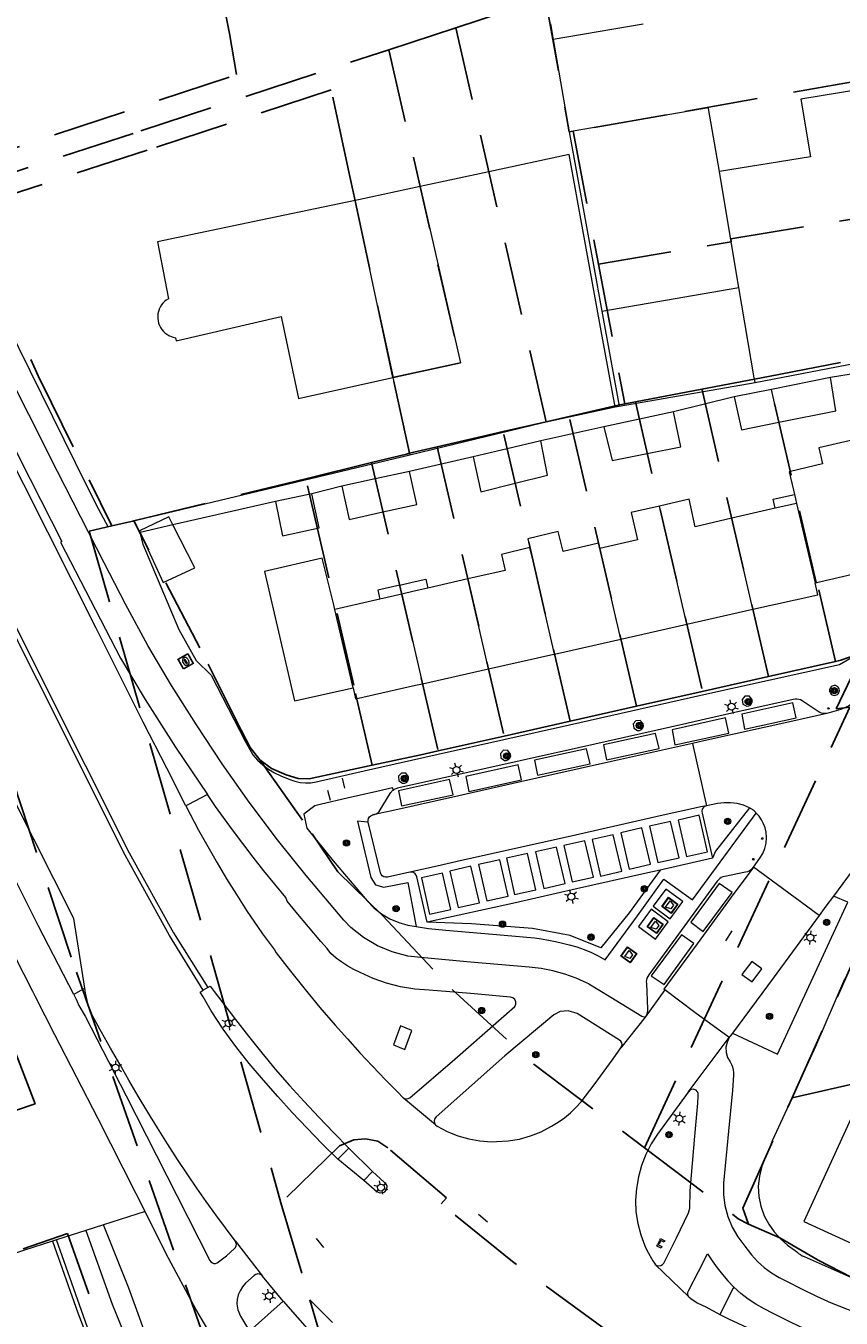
# Model space of a CAD drawing. Header units: metres. Extents: x 89872 to 94585, y 463299 to 469000.
# Tile 189 of 230: x 90991 to 91061, y 466049 to 466161. Entities that reach past the tile are written whole.
import ezdxf
from ezdxf.enums import TextEntityAlignment as Align

# ---------------------------------------------------------------- set-up
doc = ezdxf.new("R2010")
doc.units = ezdxf.units.M
doc.linetypes.add('HIDDEN', pattern=[9.525, 6.35, -3.175])
doc.layers.get('0').update_dxf_attribs({"linetype": 'CONTINUOUS'})
for name, color, linetype, lineweight in [('B-WE-GR-BEPLANTING_CULTUUR-G', 251, 'CONTINUOUS', 13), ('B-WE-GR-BOOM-S', 251, 'CONTINUOUS', 13), ('B-WE-IE-MEUBILAIR_WEGMEUBILAIR_ONDERGRONDSE_CONTAINER-S', 251, 'CONTINUOUS', 13), ('B-WE-IE-MEUBILAIR_WEGMEUBILAIR_PAAL-G', 251, 'CONTINUOUS', 13), ('B-WE-IE-TERREINAFSCHEIDING-G', 251, 'CONTINUOUS', 13), ('B-WE-IE-TERREINAFSCHEIDING_KUNSTMATIG_HEKWERK-G', 251, 'CONTINUOUS', 13), ('B-WE-KL-ET_LS_OV_LICHTMAST-S', 251, 'CONTINUOUS', 13), ('B-WE-KL-GAS_PUT-S', 251, 'CONTINUOUS', 13), ('B-WE-OG-TOPOGRAFIE_BEBOUWING-GV', 251, 'CONTINUOUS', 13), ('B-WE-OG-TOPOGRAFIE_BEBOUWING_LUIFEL-GV', 251, 'CONTINUOUS', 13), ('B-WE-OG-TOPOGRAFIE_HUISNUMMER-T25', 251, 'CONTINUOUS', 13), ('B-WE-OG-TOPOGRAFIE_STRAATNAAM-T18', 251, 'CONTINUOUS', 13), ('B-WE-OG-TOPOGRAFIE_WATER-GV', 251, 'CONTINUOUS', 13), ('B-WE-VH-KANTOPSLUITING_AFVALPLAATS-G', 251, 'CONTINUOUS', 13), ('B-WE-VH-VERHARDING-GV', 251, 'CONTINUOUS', 13), ('B-WE-VW-VRI_DRAAGCONSTRUCTIE_PORTAAL-G', 251, 'CONTINUOUS', 13), ('B_OVERBOUWLIJN_LIJN_1', 251, 'CONTINUOUS', 13), ('Percelen', 10, 'HIDDEN', 25)]:
    doc.layers.add(name, color=color, linetype=linetype, lineweight=lineweight)
doc.styles.get("Standard").update_dxf_attribs({"font": 'isocp.shx'})

# ---------------------------------------------------------------- blocks, each defined once
blk = doc.blocks.new('Q_BOOM')
for radius in [0.27, 0.18, 0.09]:
    blk.add_circle((0, 0), radius)
blk = doc.blocks.new('Q_GASPUT')
blk.add_lwpolyline([(-0.5, 0.5), (0.5, 0.5), (0.5, -0.5), (-0.5, -0.5)], close=True)
for points in [[(-0.44, 0.46), (0.44, 0.46, -0.414214), (0.46, 0.44), (0.46, -0.44, -0.414214), (0.44, -0.46), (-0.44, -0.46, -0.414214), (-0.46, -0.44), (-0.46, 0.44), (-0.46, 0.44), (-0.46, 0.45), (-0.46, 0.45), (-0.46, 0.45), (-0.46, 0.45), (-0.46, 0.45), (-0.46, 0.45), (-0.46, 0.46), (-0.46, 0.46), (-0.46, 0.46), (-0.45, 0.46), (-0.45, 0.46), (-0.45, 0.46), (-0.45, 0.46), (-0.45, 0.46), (-0.45, 0.46), (-0.44, 0.46), (-0.44, 0.46)], [(-0.34, 0.1, 0.380426), (-0.28, -0.18)], [(-0.01, 0.27, 0.240218), (-0.34, 0.1)], [(-0.19, 0.04, 0.853344), (-0.19, -0.03)], [(0.33, 0.11, 0.240191), (-0.01, 0.27)], [(0.18, -0.03, 0.849746), (0.18, 0.04)], [(0.27, -0.18, 0.380426), (0.33, 0.11)], [(-0.28, -0.18, 0.148452), (0.01, -0.26)], [(0.01, -0.26, 0.131742), (0.27, -0.18)]]:
    blk.add_lwpolyline(points, format="xyb")
for points in [[(-0.19, 0.04), (0.18, 0.04)], [(0.18, -0.03), (-0.19, -0.03)]]:
    blk.add_lwpolyline(points)
blk = doc.blocks.new('Q_LICHTMAST')
for points in [[(-0.26, 0.15), (-0.52, 0.3)], [(0, 0.3), (0, 0.6)], [(0.26, 0.15), (0.52, 0.3)], [(-0.26, -0.15), (-0.52, -0.3)], [(0, -0.3), (0, -0.6)], [(0.26, -0.15), (0.52, -0.3)]]:
    blk.add_lwpolyline(points)
blk.add_circle((0, 0), 0.3)
blk = doc.blocks.new('Q_CONTAINER')
for points in [[(-0.5, 0.5), (0.5, 0.5), (0.5, -0.5), (-0.5, -0.5)], [(-0.34, 0.2), (0.33, 0.2), (0.19, -0.25), (-0.2, -0.25)]]:
    blk.add_lwpolyline(points, close=True)
blk.add_lwpolyline([(-0.44, 0.46), (0.44, 0.46, -0.414214), (0.46, 0.44), (0.46, -0.44, -0.414214), (0.44, -0.46), (-0.44, -0.46, -0.414214), (-0.46, -0.44), (-0.46, 0.44), (-0.46, 0.44), (-0.46, 0.45), (-0.46, 0.45), (-0.46, 0.45), (-0.46, 0.45), (-0.46, 0.45), (-0.46, 0.45), (-0.46, 0.46), (-0.46, 0.46), (-0.46, 0.46), (-0.45, 0.46), (-0.45, 0.46), (-0.45, 0.46), (-0.45, 0.46), (-0.45, 0.46), (-0.45, 0.46), (-0.44, 0.46), (-0.44, 0.46)], format="xyb")
blk = doc.blocks.new('Q_AFVAL_APART_PLAATS')
for points in [[(-0.5, 0.5), (0.5, 0.5), (0.5, -0.5), (-0.5, -0.5)], [(-0.34, 0.2), (0.33, 0.2), (0.19, -0.25), (-0.2, -0.25)]]:
    blk.add_lwpolyline(points, close=True)
blk.add_lwpolyline([(-0.44, 0.46), (0.44, 0.46, -0.414214), (0.46, 0.44), (0.46, -0.44, -0.414214), (0.44, -0.46), (-0.44, -0.46, -0.414214), (-0.46, -0.44), (-0.46, 0.44, -0.414214), (-0.44, 0.46)], format="xyb")
blk = doc.blocks.new('Q_PORTAAL')
for points in [[(-0.36, 0.2), (-0.21, 0.2), (-0.21, -0.2), (-0.36, -0.2), (-0.36, 0.2)], [(-0.14, 0.19), (0.14, 0.19), (0.14, 0.1), (-0.14, 0.1), (-0.14, 0.19)], [(0.21, 0.2), (0.36, 0.2), (0.36, -0.2), (0.21, -0.2), (0.21, 0.2)]]:
    blk.add_lwpolyline(points)
blk = doc.blocks.new('Q_PAAL_STEEN')
for points in [[(-0.5, 0.5), (0.5, 0.5), (0.5, -0.5), (-0.5, -0.5)], [(-0.1, 0.3), (0.1, 0.3), (0.1, -0.3), (-0.1, -0.3)]]:
    blk.add_lwpolyline(points, close=True)
blk.add_lwpolyline([(-0.4, 0.5), (0.4, 0.5, -0.414214), (0.5, 0.4), (0.5, -0.4, -0.414214), (0.4, -0.5), (-0.4, -0.5, -0.414214), (-0.5, -0.4), (-0.5, 0.4), (-0.5, 0.4), (-0.5, 0.4), (-0.5, 0.4), (-0.5, 0.4), (-0.5, 0.5), (-0.5, 0.5), (-0.5, 0.5), (-0.5, 0.5), (-0.5, 0.5), (-0.5, 0.5), (-0.5, 0.5), (-0.5, 0.5), (-0.5, 0.5), (-0.4, 0.5), (-0.4, 0.5), (-0.4, 0.5), (-0.4, 0.5), (-0.4, 0.5)], format="xyb")
blk = doc.blocks.new('Q_PAALTJE')
at = {"xscale": 0.1, "yscale": 0.1, "zscale": 0.01}
blk.add_blockref('Q_PAAL_STEEN', (0, 0), dxfattribs=at)

msp = doc.modelspace()

# ---------------------------------------------------------------- linework, layer by layer
at = {"layer": 'B-WE-GR-BEPLANTING_CULTUUR-G'}
msp.add_line((91050.38, 466088.78), (91045.85, 466087.76), dxfattribs=at)
for points in [[(91041.1, 466080.02), (91043.89, 466083.82), (91046.18, 466086.98), (91048.63, 466085.19), (91051.02, 466088.43), (91054.15, 466092.68)], [(91053.55, 466093.12), (91050.62, 466089.4), (91050.38, 466088.78)], [(91054.15, 466092.68), (91054.09, 466092.74), (91054.02, 466092.8), (91053.96, 466092.86), (91053.89, 466092.92), (91053.82, 466092.97), (91053.77, 466093), (91053.71, 466093.03), (91053.66, 466093.06), (91053.61, 466093.1), (91053.55, 466093.12)], [(91020.65, 466091.9), (91019.73, 466091.97), (91020.87, 466087.11), (91021.28, 466086.49), (91022, 466086.29), (91024.07, 466086.68), (91024.78, 466082.88)], [(91024.25, 466087.57), (91022.31, 466087.13), (91022.15, 466087.13), (91022, 466087.17), (91021.86, 466087.26), (91021.76, 466087.38), (91021.7, 466087.53), (91020.65, 466091.9)], [(91025.74, 466083.25), (91024.84, 466087.16), (91024.79, 466087.32), (91024.7, 466087.44), (91024.57, 466087.54), (91024.41, 466087.58), (91024.25, 466087.57)], [(91045.85, 466087.76), (91043.18, 466084.07), (91040.73, 466081.06), (91038.07, 466082.11), (91034.83, 466082.71), (91029.57, 466083.13), (91025.74, 466083.25)], [(91024.78, 466082.88), (91025.86, 466082.71), (91027.34, 466082.56), (91032.39, 466082.15), (91035.01, 466081.9), (91035.61, 466081.82), (91036.22, 466081.72), (91036.82, 466081.6), (91037.41, 466081.46), (91038.01, 466081.31), (91038.65, 466081.13), (91039.29, 466080.91), (91039.91, 466080.65), (91040.51, 466080.36), (91041.1, 466080.02)]]:
    msp.add_lwpolyline(points, dxfattribs=at)
at = {"layer": 'B-WE-IE-TERREINAFSCHEIDING-G'}
for p, q in [((91044.37, 466160.76), (91036.62, 466159.42)), ((91001.39, 466058.28), (90997.81, 466057.14))]:
    msp.add_line(p, q, dxfattribs=at)
for points in [[(91079.72, 466157.86), (91058, 466154.29), (91058.84, 466149.3), (91050.96, 466148.03)], [(90993.4, 466055.74), (90990.91, 466054.93), (90958.72, 466044.44)]]:
    msp.add_lwpolyline(points, dxfattribs=at)
at = {"layer": 'B-WE-IE-TERREINAFSCHEIDING_KUNSTMATIG_HEKWERK-G'}
for p, q in [((91036.38, 466160.77), (91036.62, 466159.42)), ((91036.62, 466159.42), (91038.01, 466151.45)), ((91018.39, 466095.68), (91018.61, 466094.82)), ((91017.14, 466094.64), (91017.36, 466093.78))]:
    msp.add_line(p, q, dxfattribs=at)
at = {"layer": 'B-WE-OG-TOPOGRAFIE_BEBOUWING-GV'}
for p, q in [((91022.78, 466130.26), (91019.52, 466145.53)), ((91040.81, 466136), (91052.65, 466138.04)), ((91040.81, 466136), (91042.3, 466127.8)), ((91022.78, 466130.26), (91024.24, 466123.59)), ((91060.55, 466130.25), (91055.45, 466129.24)), ((91042.3, 466127.8), (91054.04, 466129.82)), ((91055.45, 466129.24), (91052.24, 466128.6)), ((91056.1, 466126.4), (91055.45, 466129.24)), ((91047, 466127.29), (91044.06, 466126.66)), ((91044.06, 466126.66), (91041, 466126)), ((91044.06, 466126.66), (91044.74, 466123.71)), ((91035.55, 466124.79), (91032.64, 466124.11)), ((91032.64, 466124.11), (91029.72, 466123.43)), ((91033.33, 466121.14), (91032.64, 466124.11)), ((91021.25, 466121.51), (91018.37, 466120.88)), ((91024.21, 466122.16), (91021.25, 466121.51)), ((91021.25, 466121.51), (91021.91, 466118.66)), ((91015.79, 466120.22), (91012.65, 466119.57)), ((91057.62, 466119.4), (91059.23, 466112.54)), ((91053.85, 466110.26), (91052.03, 466118.12)), ((91042.45, 466107.69), (91040.64, 466115.5)), ((91031.04, 466105.12), (91029.25, 466112.88)), ((91023.55, 466111.57), (91025.35, 466103.83)), ((91019.35, 466103.47), (91017.77, 466110.24)), ((91048.15, 466108.97), (91053.85, 466110.26)), ((91042.45, 466107.69), (91048.15, 466108.97)), ((91036.74, 466106.4), (91042.45, 466107.69)), ((91025.35, 466103.83), (91031.04, 466105.12))]:
    msp.add_line(p, q, dxfattribs=at)
for points in [[(91050.96, 466148.03), (91050.03, 466153.49), (91050.02, 466153.54), (91038.35, 466151.51), (91038.01, 466151.45)], [(91038.01, 466151.45), (91040.09, 466139.96), (91040.81, 466136)], [(91041.97, 466127.74), (91040.71, 466134.6), (91038, 466149.51), (91031.06, 466148.02), (91025.13, 466146.74)], [(91052.65, 466138.04), (91051.98, 466141.98), (91050.96, 466148.03)], [(91025.13, 466146.74), (91019.81, 466145.59), (91019.52, 466145.53)], [(91025.13, 466146.74), (91028.61, 466131.53), (91022.78, 466130.26)], [(91019.52, 466145.53), (91011.38, 466143.83), (91002.47, 466141.98), (91003.4, 466137.06), (91003.22, 466136.95), (91003.07, 466136.82), (91002.92, 466136.68), (91002.8, 466136.52), (91002.69, 466136.34), (91002.6, 466136.16), (91002.54, 466135.96), (91002.5, 466135.76), (91002.48, 466135.56), (91002.48, 466135.35), (91002.51, 466135.15), (91002.56, 466134.95), (91002.63, 466134.76), (91002.72, 466134.58), (91002.83, 466134.41), (91002.96, 466134.25), (91003.11, 466134.11), (91003.27, 466133.99), (91003.45, 466133.88), (91003.64, 466133.8), (91003.83, 466133.74), (91004.03, 466133.7), (91004.08, 466133.43), (91013.13, 466135.52), (91013.16, 466135.37), (91014.62, 466128.45), (91022.78, 466130.26)], [(91054.04, 466129.82), (91053.99, 466130.13), (91053.97, 466130.23), (91052.65, 466138.04)], [(91056.1, 466126.4), (91061.01, 466127.39), (91060.55, 466130.25)], [(91052.24, 466128.6), (91052.86, 466125.74), (91056.1, 466126.4)], [(91024.24, 466123.59), (91035.63, 466126.35), (91036.01, 466126.45), (91041.97, 466127.74)], [(91044.74, 466123.71), (91047.63, 466124.29), (91047, 466127.29)], [(91041, 466126), (91041.72, 466123.11), (91044.74, 466123.71)], [(91033.33, 466121.14), (91036.12, 466121.83), (91035.55, 466124.79)], [(91059.23, 466112.54), (91064.43, 466113.75), (91063.26, 466118.83), (91067.14, 466119.73), (91065.78, 466125.64), (91059.54, 466124.19), (91059.86, 466122.8), (91057.09, 466122.16), (91056.99, 466122.13), (91057.36, 466120.54), (91057.44, 466120.18), (91057.53, 466119.8), (91057.62, 466119.4)], [(91029.72, 466123.43), (91030.36, 466120.4), (91033.33, 466121.14)], [(91021.91, 466118.66), (91024.86, 466119.31), (91024.21, 466122.16)], [(91012.65, 466119.57), (91013.25, 466116.59), (91016.43, 466117.28), (91015.79, 466120.22)], [(91018.37, 466120.88), (91019.02, 466118.02), (91021.91, 466118.66)], [(91045.79, 466119.17), (91043.35, 466118.61), (91043.89, 466116.25), (91040.64, 466115.5)], [(91052.03, 466118.12), (91048.88, 466117.39), (91048.34, 466119.76), (91045.79, 466119.17)], [(91048.15, 466108.97), (91046.34, 466116.81), (91045.79, 466119.17)], [(91057.62, 466119.4), (91055.78, 466118.98), (91052.03, 466118.12)], [(91040.64, 466115.5), (91040.54, 466115.96), (91037.47, 466115.26), (91037.04, 466116.98), (91034.44, 466116.33), (91034.61, 466115.59)], [(91017.77, 466110.24), (91017.65, 466110.77), (91016.68, 466114.68), (91011.71, 466113.53), (91014.29, 466102.36), (91019.35, 466103.47)], [(91034.61, 466115.59), (91032.17, 466114.98), (91032.46, 466113.62), (91029.25, 466112.88)], [(91036.74, 466106.4), (91034.94, 466114.19), (91034.61, 466115.59)], [(91029.25, 466112.88), (91025.81, 466112.09), (91024.62, 466111.82), (91023.55, 466111.57)], [(91053.85, 466110.26), (91059.47, 466111.52), (91059.23, 466112.54)], [(91021.64, 466111.13), (91021.02, 466110.99), (91017.77, 466110.24)], [(91031.04, 466105.12), (91036.67, 466106.39), (91036.74, 466106.4)], [(91019.35, 466103.47), (91019.56, 466102.52), (91024.74, 466103.7), (91025.35, 466103.83)], [(91067.62, 466064.3), (91062.47, 466066.66), (91058.24, 466057.42), (91063.4, 466055.07), (91063.44, 466055.16), (91063.47, 466055.15)]]:
    msp.add_lwpolyline(points, dxfattribs=at)
at = {"layer": 'B-WE-OG-TOPOGRAFIE_BEBOUWING_LUIFEL-GV'}
for p, q in [((91003.45, 466118.24), (91000.91, 466117.02)), ((91003.8, 466117.54), (91003.45, 466118.24)), ((91000.91, 466117.02), (91000.97, 466116.89)), ((91023.55, 466111.57), (91021.64, 466111.13))]:
    msp.add_line(p, q, dxfattribs=at)
for points in [[(91000.91, 466117.02), (91000.91, 466117.02), (91000.91, 466117.02)], [(91000.97, 466116.89), (91002.95, 466112.58), (91005.68, 466113.84), (91003.8, 466117.54)], [(91023.55, 466111.57), (91023.37, 466112.35), (91021.47, 466111.91), (91021.64, 466111.13)]]:
    msp.add_lwpolyline(points, dxfattribs=at)
at = {"layer": 'B-WE-OG-TOPOGRAFIE_STRAATNAAM-T18'}
for p, q in [((91051.52, 466081.66), (91052.06, 466082.5)), ((91030.18, 466058.05), (91030.94, 466057.41)), ((91016.16, 466055.97), (91016.78, 466055.19))]:
    msp.add_line(p, q, dxfattribs=at)
at = {"layer": 'B-WE-OG-TOPOGRAFIE_WATER-GV'}
for p, q in [((90996.28, 466056.66), (90993.74, 466055.85)), ((90997.81, 466057.14), (90996.28, 466056.66)), ((90993.74, 466055.85), (90993.4, 466055.74))]:
    msp.add_line(p, q, dxfattribs=at)
for points in [[(90996.28, 466056.66), (90998.54, 466050.29), (91001.35, 466043.44), (91001.4, 466043.32)], [(91002.83, 466043.8), (91001.85, 466046.52), (91000, 466051.69), (90997.81, 466057.14)], [(90993.4, 466055.74), (90995.58, 466049.56), (90998.38, 466042.3)], [(90998.76, 466042.43), (90996.74, 466047.38), (90993.74, 466055.85)]]:
    msp.add_lwpolyline(points, dxfattribs=at)
at = {"layer": 'B-WE-VH-VERHARDING-GV'}
for p, q in [((91052.24, 466128.6), (91047, 466127.29)), ((91041.97, 466127.74), (91042.3, 466127.8)), ((91041, 466126), (91035.55, 466124.79)), ((91000.66, 466117.95), (91024.24, 466123.59)), ((91029.72, 466123.43), (91024.21, 466122.16)), ((91018.37, 466120.88), (91015.79, 466120.22)), ((91012.65, 466119.57), (91003.8, 466117.54)), ((91000.97, 466116.89), (91000.95, 466116.88)), ((91003.8, 466117.54), (91000.97, 466116.89)), ((91060.99, 466102.84), (91061.08, 466102.87)), ((91052.89, 466101.22), (91053.14, 466099.92)), ((91051.48, 466100.88), (91046.88, 466099.87)), ((91040.96, 466098.56), (91041.21, 466097.26)), ((91048.63, 466098.68), (91049.84, 466093.3)), ((91035, 466097.23), (91035.25, 466095.94)), ((91029.08, 466095.84), (91029.33, 466094.54)), ((91023.27, 466094.59), (91023.52, 466093.29)), ((91066.45, 466093.2), (91060.8, 466085.51)), ((91048.11, 466088.93), (91049.95, 466089.34)), ((91043.17, 466087.84), (91045.01, 466088.26)), ((91045.65, 466088.4), (91047.49, 466088.82)), ((91059.56, 466083.85), (91053.91, 466088.01)), ((91038.25, 466086.73), (91040.09, 466087.14)), ((91040.69, 466087.24), (91042.53, 466087.66)), ((91033.29, 466085.64), (91035.13, 466086.06)), ((91035.81, 466086.18), (91037.65, 466086.6)), ((91028.42, 466084.53), (91030.25, 466084.94)), ((91030.89, 466085.1), (91032.73, 466085.51)), ((91025.95, 466083.94), (91027.79, 466084.36)), ((91045.08, 466078.64), (91046.19, 466077.87)), ((91052.91, 466078.74), (91053.8, 466078.12)), ((90996.19, 466077.56), (90995.23, 466077.01)), ((91006.81, 466077.63), (91006.42, 466077.39)), ((91046.25, 466077.41), (91044.55, 466075.05)), ((91044.55, 466075.05), (91042.46, 466072.41)), ((91048.27, 466068.58), (91051.82, 466073.31)), ((91026.45, 466065.78), (91023.7, 466068.08)), ((91018.98, 466063.76), (91018.02, 466062.8)), ((91018.98, 466063.76), (91021.02, 466061.73)), ((91020.28, 466060.97), (91018.02, 466062.8)), ((91020.28, 466060.97), (91021.02, 466061.73)), ((91009.16, 466055.75), (91011.53, 466052.7)), ((91045.41, 466053.74), (91045.42, 466053.73)), ((91045.42, 466053.73), (91048.33, 466050.94)), ((91013.31, 466050.55), (91011.53, 466052.7)), ((91010.41, 466047.96), (91013.31, 466050.55)), ((91013.31, 466050.55), (91015.79, 466047.73))]:
    msp.add_line(p, q, dxfattribs=at)
for points in [[(90985.59, 466142.73), (90995.35, 466122.92), (90997.17, 466119.28), (90998.17, 466117.41), (91000.66, 466117.95)], [(91039.68, 466077.93), (91039.55, 466078), (91038.6, 466078.43), (91037.61, 466078.78), (91036.6, 466079.06), (91035.58, 466079.26), (91034.54, 466079.38), (91029.49, 466079.82), (91025.47, 466080.17), (91024.08, 466080.33), (91022.73, 466080.69), (91021.44, 466081.22), (91020.24, 466081.94), (91019.14, 466082.81), (91018.56, 466083.44), (91015.3, 466087.3), (91012.83, 466090.37), (91010.37, 466093.62), (91008.06, 466096.93), (91005.83, 466100.28), (91003.67, 466103.68), (91001.62, 466107.15), (90999.7, 466110.7), (90997.85, 466114.27), (90993.83, 466122.16), (90983.88, 466141.89)], [(91004.9, 466093.31), (91003.26, 466096.54), (91001.23, 466100.52), (90997.18, 466108.63), (90990.94, 466121.04), (90981.13, 466140.52)], [(90981.72, 466140.82), (90991.47, 466121.49), (90994.2, 466116.1), (90994.09, 466116.04), (90999.28, 466106.04), (91001.39, 466102.48), (91004.01, 466098.37), (91006.79, 466094.28)], [(91006.42, 466077.39), (91003.49, 466082.11), (90999.66, 466089.05), (90992.08, 466104.19), (90985.5, 466117.3), (90975.87, 466136.38), (90976.28, 466136.55), (90985.86, 466117.49), (90992.43, 466104.38), (91000.01, 466089.24), (91003.84, 466082.34), (91006.81, 466077.63)], [(91054.04, 466129.82), (91076.16, 466134.08), (91078.54, 466134.55)], [(91077.93, 466132.23), (91077.06, 466132.58), (91076.69, 466132.68), (91076.4, 466132.77), (91075.89, 466132.75), (91060.55, 466130.25)], [(91000.95, 466116.88), (91001.21, 466115.89), (91004.3, 466108.51), (91005.81, 466105.83), (91007.1, 466104.58), (91010.02, 466098.87), (91010.68, 466097.69), (91011.1, 466097.24), (91011.55, 466096.84), (91012.05, 466096.47), (91012.57, 466096.16), (91013.12, 466095.89), (91013.9, 466095.58), (91014.33, 466095.42), (91014.78, 466095.32), (91015.23, 466095.28), (91015.69, 466095.29), (91016.15, 466095.37)], [(91016.15, 466095.37), (91020.67, 466096.4), (91026.7, 466097.76), (91038.02, 466100.28), (91049.36, 466102.84), (91061.33, 466105.5), (91062.77, 466106.34), (91063.47, 466106.95)], [(91065.29, 466105.76), (91065.07, 466105.41), (91063.8, 466103.47), (91063.6, 466103.21), (91063.39, 466102.96), (91063.17, 466102.72), (91062.93, 466102.5), (91062.67, 466102.29), (91062.41, 466102.11), (91062.13, 466101.93), (91061.79, 466101.76), (91061.45, 466101.6), (91060.23, 466101.28)], [(90995.23, 466077.01), (90992.17, 466082.96), (90986.08, 466095.05), (90981.76, 466103.47)], [(91061.08, 466102.87), (91061.16, 466102.92), (91061.23, 466102.99), (91061.28, 466103.07), (91061.31, 466103.17), (91061.32, 466103.26), (91061.31, 466103.36), (91061.27, 466103.45), (91061.22, 466103.53), (91061.15, 466103.59), (91061.06, 466103.64), (91060.97, 466103.67), (91060.88, 466103.68), (91060.78, 466103.66), (91060.69, 466103.62), (91060.61, 466103.56), (91060.55, 466103.48), (91060.5, 466103.39), (91060.48, 466103.3), (91060.48, 466103.2), (91060.51, 466103.1), (91060.55, 466103.01), (91060.62, 466102.94), (91060.7, 466102.88), (91060.79, 466102.84), (91060.89, 466102.83), (91060.99, 466102.84)], [(91057.33, 466102.47), (91052.04, 466101.3), (91048.76, 466100.56), (91048.14, 466100.41), (91038.81, 466098.31), (91028.48, 466096), (91023.19, 466094.82), (91023.11, 466094.8), (91023.04, 466094.77), (91022.96, 466094.74), (91022.9, 466094.7), (91022.83, 466094.66)], [(91053.79, 466102.45), (91053.56, 466102.75), (91053.17, 466102.76), (91052.92, 466102.47), (91052.99, 466102.08), (91053.33, 466101.9), (91053.49, 466101.92), (91053.64, 466102), (91053.74, 466102.12), (91053.8, 466102.28), (91053.79, 466102.45)], [(91060.23, 466101.28), (91060.08, 466101.27), (91059.93, 466101.27), (91059.78, 466101.3), (91059.63, 466101.35), (91059.5, 466101.43), (91058.11, 466102.37), (91057.96, 466102.44), (91057.81, 466102.49), (91057.65, 466102.51), (91057.49, 466102.51), (91057.33, 466102.47)], [(90996.19, 466077.56), (90996.1, 466078.12), (90995.23, 466083.57), (90988.31, 466097.27), (90986.02, 466101.73)], [(91060.23, 466101.28), (91057.3, 466100.61), (91049.61, 466098.9), (91048.63, 466098.68)], [(91053.14, 466099.92), (91057.58, 466100.89), (91057.29, 466102.19), (91052.89, 466101.22)], [(91044.38, 466100.39), (91044.13, 466100.65), (91043.76, 466100.64), (91043.53, 466100.37), (91043.57, 466100), (91043.88, 466099.79), (91044.06, 466099.8), (91044.23, 466099.88), (91044.35, 466100.02), (91044.41, 466100.2), (91044.38, 466100.39)], [(91046.88, 466099.87), (91047.13, 466098.57), (91051.77, 466099.58), (91051.48, 466100.88)], [(91041.21, 466097.26), (91045.76, 466098.25), (91045.46, 466099.55), (91040.96, 466098.56)], [(91048.63, 466098.68), (91041.66, 466097.12), (91033.81, 466095.36), (91028.48, 466094.16), (91022.7, 466092.88), (91021.04, 466092.51)], [(91032.94, 466097.77), (91032.71, 466098.07), (91032.33, 466098.09), (91032.06, 466097.82), (91032.1, 466097.43), (91032.42, 466097.22), (91032.6, 466097.22), (91032.76, 466097.29), (91032.88, 466097.42), (91032.95, 466097.59), (91032.94, 466097.77)], [(91035.25, 466095.94), (91039.8, 466096.93), (91039.5, 466098.23), (91035, 466097.23)], [(91029.33, 466094.54), (91033.88, 466095.53), (91033.58, 466096.84), (91029.08, 466095.84)], [(91024.13, 466095.81), (91023.9, 466096.11), (91023.52, 466096.12), (91023.26, 466095.85), (91023.29, 466095.47), (91023.6, 466095.25), (91023.78, 466095.25), (91023.95, 466095.32), (91024.08, 466095.45), (91024.14, 466095.62), (91024.13, 466095.81)], [(91022.83, 466094.66), (91022.76, 466094.85), (91021.4, 466094.54), (91018.83, 466093.95), (91016.61, 466093.45)], [(91021.04, 466092.51), (91021.19, 466092.54), (91021.34, 466092.61), (91021.47, 466092.7), (91021.59, 466092.82), (91021.68, 466092.95), (91022.55, 466094.37), (91022.6, 466094.44), (91022.65, 466094.5), (91022.7, 466094.56), (91022.76, 466094.61), (91022.83, 466094.66)], [(91023.52, 466093.29), (91027.97, 466094.26), (91027.68, 466095.56), (91023.27, 466094.59)], [(91001.39, 466058.28), (91000.59, 466059.88), (90997.33, 466066.3), (90993.61, 466073.55), (90991.94, 466076.82), (90991.7, 466077.28), (90989.5, 466081.61), (90983.99, 466092.53), (90983.22, 466094.03)], [(91006.79, 466094.28), (91005.08, 466093.39), (91004.9, 466093.31)], [(91023.7, 466068.08), (91023.82, 466068.03), (91023.97, 466068.01), (91024.11, 466068.04), (91024.24, 466068.11), (91028.12, 466071.45), (91033.3, 466075.98), (91033.39, 466076.17), (91033.4, 466076.39), (91033.31, 466076.59), (91033.14, 466076.73), (91032.93, 466076.79), (91029.48, 466077.11), (91025.9, 466077.4), (91024.67, 466077.49), (91023.45, 466077.69), (91022.24, 466078), (91021.08, 466078.4), (91019.95, 466078.91), (91019.4, 466079.17), (91018.88, 466079.47), (91018.37, 466079.8), (91017.89, 466080.16), (91017.43, 466080.55), (91017.12, 466080.98), (91016.57, 466081.59), (91014.42, 466084.12), (91013.67, 466085.06), (91013.53, 466085.38), (91012.59, 466086.54), (91011.65, 466087.7), (91010.73, 466088.87), (91009.82, 466090.05), (91008.93, 466091.24), (91007.48, 466093.25), (91006.79, 466094.28)], [(91016.61, 466093.45), (91016.05, 466093.3), (91015.09, 466092.59), (91015.35, 466091.36), (91017.62, 466088.54), (91020.55, 466085.1), (91021.13, 466084.5), (91021.79, 466083.98), (91022.51, 466083.55), (91023.28, 466083.22), (91024.08, 466082.99), (91024.78, 466082.88)], [(91053.55, 466093.12), (91053.04, 466093.35), (91052.49, 466093.5), (91051.93, 466093.57), (91051.37, 466093.57), (91050.81, 466093.49), (91049.84, 466093.3)], [(91004.9, 466093.31), (91006.01, 466091.19), (91006.8, 466089.78), (91007.6, 466088.39), (91008.43, 466087.01), (91009.27, 466085.64), (91010.14, 466084.28), (91010.83, 466083.26), (91011.53, 466082.24), (91012.55, 466080.86)], [(91020.65, 466091.9), (91020.64, 466092.06), (91020.68, 466092.21), (91020.76, 466092.35), (91020.89, 466092.45), (91021.04, 466092.51)], [(91049.84, 466093.3), (91049.5, 466093.23), (91046.12, 466092.48), (91037.9, 466090.63), (91028.7, 466088.57), (91026.6, 466088.09), (91024.25, 466087.57)], [(91049.95, 466089.34), (91049.21, 466092.48), (91047.4, 466092.07), (91048.11, 466088.93)], [(91049.84, 466093.3), (91049.69, 466093.24), (91049.57, 466093.14), (91049.49, 466093), (91049.46, 466092.84), (91049.49, 466092.68), (91050.38, 466088.78)], [(91053.91, 466088.01), (91054.45, 466088.78), (91054.7, 466089.18), (91054.88, 466089.63), (91054.99, 466090.09), (91055.03, 466090.57), (91054.99, 466091.04), (91054.91, 466091.41), (91054.78, 466091.76), (91054.61, 466092.09), (91054.4, 466092.4), (91054.15, 466092.68)], [(91045.01, 466088.26), (91044.27, 466091.39), (91042.46, 466090.98), (91043.17, 466087.84)], [(91047.49, 466088.82), (91046.75, 466091.95), (91044.94, 466091.54), (91045.65, 466088.4)], [(91040.09, 466087.14), (91039.35, 466090.28), (91037.54, 466089.87), (91038.25, 466086.73)], [(91042.53, 466087.66), (91041.79, 466090.79), (91039.98, 466090.38), (91040.69, 466087.24)], [(91035.13, 466086.06), (91034.39, 466089.19), (91032.58, 466088.78), (91033.29, 466085.64)], [(91037.65, 466086.6), (91036.91, 466089.73), (91035.1, 466089.33), (91035.81, 466086.18)], [(91030.25, 466084.94), (91029.52, 466088.08), (91027.71, 466087.67), (91028.42, 466084.53)], [(91032.73, 466085.51), (91032, 466088.65), (91030.18, 466088.24), (91030.89, 466085.1)], [(91053.91, 466088.01), (91053.86, 466087.97), (91053.77, 466087.85), (91053.65, 466087.74), (91053.52, 466087.66), (91053.38, 466087.6), (91053.23, 466087.57), (91051.43, 466087.21), (91051.27, 466087.17), (91051.13, 466087.11), (91051, 466087.02), (91050.88, 466086.92), (91050.78, 466086.79), (91044.88, 466078.71), (91044.78, 466078.58), (91044.71, 466078.44), (91044.67, 466078.29), (91044.65, 466078.13), (91044.66, 466077.97), (91044.77, 466075.77), (91044.76, 466075.62), (91044.74, 466075.47), (91044.69, 466075.32), (91044.63, 466075.18), (91044.55, 466075.05)], [(91053.91, 466088.01), (91053.2, 466087.04), (91052.21, 466085.73), (91049.36, 466081.83), (91046.17, 466077.47), (91046.25, 466077.41)], [(91027.79, 466084.36), (91027.05, 466087.49), (91025.24, 466087.08), (91025.95, 466083.94)], [(91045.85, 466087.76), (91044.53, 466087.46), (91038.64, 466086.15), (91033.35, 466084.92), (91025.74, 466083.25)], [(91047.81, 466085.03), (91046.33, 466086.12), (91045.24, 466084.63), (91046.72, 466083.54), (91047.81, 466085.03)], [(91052.06, 466085.83), (91050.93, 466086.61), (91048.49, 466083.26)], [(91048.49, 466083.26), (91049.55, 466082.45), (91052.06, 466085.83)], [(91052.08, 466073.68), (91055.99, 466071.88), (91059.78, 466080.07), (91062.05, 466084.98), (91060.8, 466085.51)], [(91060.8, 466085.51), (91060.15, 466084.64), (91059.56, 466083.85), (91059.56, 466083.85)], [(91046.54, 466083.3), (91045.06, 466084.39), (91043.97, 466082.9), (91045.45, 466081.8), (91046.54, 466083.3)], [(91059.56, 466083.85), (91055.6, 466078.44), (91052.08, 466073.68)], [(91046.19, 466077.87), (91048.75, 466081.43), (91047.68, 466082.18), (91045.08, 466078.64)], [(91012.55, 466080.86), (91012.72, 466080.62), (91013.94, 466079.03), (91015.2, 466077.45), (91016.48, 466075.9), (91017.79, 466074.38), (91018.85, 466073.18), (91019.93, 466071.99), (91021.03, 466070.82), (91022.14, 466069.66), (91023.27, 466068.52), (91023.58, 466068.18), (91023.7, 466068.08)], [(91053.8, 466078.12), (91054.62, 466079.22), (91053.76, 466079.87), (91052.91, 466078.74)], [(91039.68, 466077.93), (91041.6, 466076.8), (91044.27, 466075.16), (91044.55, 466075.05)], [(91061.77, 466078.34), (91059.25, 466072.53), (91057.14, 466067.87), (91055.56, 466064.45), (91055.23, 466063.65)], [(90995.23, 466077.01), (90995.43, 466076.61), (90995.68, 466076.08), (90996.23, 466075.15), (90999.75, 466068.26), (91004.14, 466059.68), (91006.98, 466054.05)], [(90998.6, 466072.05), (90998.41, 466072.39), (90997.62, 466073.78), (90996.85, 466075.18), (90996.48, 466076.13), (90996.25, 466077.13), (90996.19, 466077.56)], [(91006.4, 466076.82), (91006.16, 466077.22), (91006.42, 466077.39)], [(91018.02, 466062.8), (91016.69, 466064.13), (91015.39, 466065.47), (91014.1, 466066.84), (91012.84, 466068.23), (91011.61, 466069.64), (91010.38, 466071.05), (91009.22, 466072.52), (91008.13, 466074.04), (91007.11, 466075.61), (91006.4, 466076.82)], [(91006.81, 466077.63), (91007.01, 466077.75), (91007.35, 466077.29)], [(91007.35, 466077.29), (91008.1, 466076.3), (91009.21, 466074.85), (91010.33, 466073.41), (91011.47, 466071.98), (91012.62, 466070.57), (91013.85, 466069.17), (91015.11, 466067.79), (91016.38, 466066.43), (91017.67, 466065.09), (91018.98, 466063.76)], [(91051.82, 466073.31), (91048.83, 466075.47), (91046.25, 466077.41)], [(91042.46, 466072.41), (91042.54, 466072.55), (91042.56, 466072.7), (91042.54, 466072.85), (91042.46, 466072.99), (91042.35, 466073.09), (91038.68, 466075.37), (91037.9, 466075.6), (91037.23, 466075.56), (91036.66, 466075.27), (91032.44, 466071.72), (91026.51, 466066.46), (91026.4, 466066.31), (91026.35, 466066.13), (91026.37, 466065.94), (91026.45, 466065.78)], [(91023.81, 466072.27), (91024.43, 466073.91), (91023.44, 466074.32), (91022.82, 466072.67), (91023.81, 466072.27)], [(91051.82, 466073.31), (91051.62, 466072.91), (91051.52, 466072.47), (91051.54, 466072.02), (91051.66, 466071.59), (91051.88, 466071.2), (91052, 466070.99), (91052.08, 466070.77), (91052.14, 466070.53), (91052.17, 466070.3), (91052.17, 466070.06), (91052.1, 466068.73), (91051.76, 466065.22)], [(91052.08, 466073.68), (91051.88, 466073.41), (91051.87, 466073.39), (91051.86, 466073.37), (91051.84, 466073.35), (91051.83, 466073.33), (91051.82, 466073.31)], [(91027.75, 466065.08), (91028.38, 466064.83), (91029.33, 466064.55), (91030.29, 466064.38), (91031.28, 466064.31), (91031.72, 466064.32), (91032.72, 466064.38), (91033.7, 466064.54), (91034.66, 466064.81), (91035.58, 466065.18), (91036.46, 466065.65), (91037.04, 466065.99), (91037.58, 466066.38), (91038.1, 466066.8), (91038.58, 466067.27), (91039.02, 466067.77), (91040.14, 466069.23), (91041.78, 466071.48), (91042.46, 466072.41)], [(91009.16, 466055.75), (91008.32, 466056.87), (91007.49, 466058.01), (91006.67, 466059.15), (91005.87, 466060.3), (91005.07, 466061.45), (91004.19, 466062.79), (91003.32, 466064.14), (91002.47, 466065.5), (91001.63, 466066.87), (91000.8, 466068.25), (91000, 466069.62), (90999.2, 466071), (90998.6, 466072.05)], [(91045.42, 466053.73), (91045.57, 466053.64), (91045.73, 466053.6), (91045.9, 466053.63), (91046.06, 466053.71), (91046.17, 466053.84), (91047.27, 466056.02), (91048.3, 466058.19), (91048.41, 466058.59), (91048.43, 466060.09), (91048.84, 466064.79), (91049.09, 466067.65), (91049.14, 466068.28), (91049.12, 466068.54), (91048.96, 466068.76), (91048.71, 466068.84), (91048.45, 466068.78), (91048.27, 466068.58)], [(91048.27, 466068.58), (91045.63, 466064.97), (91045.08, 466064.12), (91044.62, 466063.22), (91044.25, 466062.27), (91043.98, 466061.29), (91043.82, 466060.29), (91043.73, 466059.28), (91043.76, 466058.26), (91043.91, 466057.25), (91044.17, 466056.27), (91044.54, 466055.32), (91044.73, 466054.9), (91045.21, 466054.03), (91045.41, 466053.74)], [(91026.45, 466065.78), (91026.6, 466065.65), (91027.47, 466065.19), (91027.75, 466065.08)], [(91051.76, 466065.22), (91051.33, 466060.74), (91051.32, 466059.76), (91051.44, 466058.8), (91051.69, 466057.85), (91052.06, 466056.95), (91052.55, 466056.11), (91053.15, 466055.29), (91053.73, 466054.54), (91054.26, 466053.98), (91054.84, 466053.47), (91055.45, 466053.01), (91056.11, 466052.61), (91056.8, 466052.25), (91058.05, 466051.61), (91059.33, 466051), (91060.62, 466050.42), (91061.92, 466049.88), (91063.24, 466049.37), (91068.02, 466047.76)], [(91055.23, 466063.65), (91054.63, 466062.2), (91054.41, 466061.35), (91054.31, 466060.48), (91054.36, 466059.6), (91054.54, 466058.75), (91054.84, 466057.92), (91055.23, 466057.21), (91055.7, 466056.54), (91056.24, 466055.94), (91056.84, 466055.39), (91057.51, 466054.92), (91057.65, 466054.8), (91057.8, 466054.68), (91057.95, 466054.58), (91058.12, 466054.48), (91058.29, 466054.4), (91062.17, 466052.67), (91063.75, 466052.1), (91065.31, 466051.57), (91068.46, 466050.31), (91072.47, 466049.2), (91074.72, 466048.68)], [(91021.02, 466061.73), (91022.07, 466060.79), (91022.25, 466060.52), (91022.23, 466060.18), (91022.04, 466059.97)], [(91022.04, 466059.97), (91022.01, 466059.93), (91021.69, 466059.86), (91021.39, 466059.99), (91020.28, 466060.97)], [(91007.64, 466046.69), (91005.77, 466049.85), (91003.21, 466054.63), (91001.39, 466058.28)], [(91006.98, 466054.05), (91007.07, 466053.94), (91007.2, 466053.85), (91007.34, 466053.81), (91007.48, 466053.81), (91007.62, 466053.86), (91008.41, 466054.48), (91009.1, 466055.1), (91009.19, 466055.2), (91009.25, 466055.34), (91009.27, 466055.48), (91009.23, 466055.62), (91009.16, 466055.75)], [(91048.33, 466050.94), (91048.27, 466051.04), (91048.25, 466051.16), (91048.24, 466051.27), (91048.27, 466051.38), (91048.32, 466051.49), (91049.16, 466053.11), (91049.94, 466054.64), (91050.35, 466054.03), (91050.77, 466053.44), (91051.22, 466052.86), (91051.7, 466052.3), (91052.2, 466051.76)], [(91011.53, 466052.7), (91011.42, 466052.82), (91011.27, 466052.89), (91011.11, 466052.91), (91010.95, 466052.87), (91010.82, 466052.78), (91010.06, 466052.11), (91009.8, 466051.8), (91009.59, 466051.46), (91009.44, 466051.09), (91009.34, 466050.7), (91009.3, 466050.31), (91009.39, 466049.8)], [(91052.2, 466051.76), (91052.16, 466051.69), (91050.99, 466049.4)], [(91065.78, 466045.31), (91063.87, 466045.94), (91062.16, 466046.54), (91060.47, 466047.21), (91058.8, 466047.93), (91057.16, 466048.7), (91055.54, 466049.52), (91054.82, 466049.88), (91054.12, 466050.29), (91053.45, 466050.74), (91052.81, 466051.23), (91052.2, 466051.76)], [(91048.33, 466050.94), (91048.49, 466050.79), (91049.05, 466050.41), (91049.47, 466050.21), (91049.79, 466050.06), (91050.99, 466049.4)], [(91009.39, 466049.8), (91009.64, 466049.26), (91010.41, 466047.96)], [(91050.99, 466049.4), (91051.76, 466049.03), (91055.4, 466047.32), (91057.25, 466046.54), (91059.11, 466045.79), (91060.99, 466045.08), (91062.88, 466044.41), (91064.78, 466043.77), (91065.01, 466043.69), (91065.22, 466043.61)]]:
    msp.add_lwpolyline(points, dxfattribs=at)
at = {"layer": 'B_OVERBOUWLIJN_LIJN_1'}
for p, q in [((91023.55, 466111.57), (91023.37, 466112.35)), ((91025.63, 466112.87), (91025.81, 466112.09))]:
    msp.add_line(p, q, dxfattribs=at)
for points in [[(91055.78, 466118.98), (91055.6, 466119.76), (91057.44, 466120.18)], [(91023.37, 466112.35), (91024.45, 466112.6), (91025.63, 466112.87)]]:
    msp.add_lwpolyline(points, dxfattribs=at)
at = {"layer": 'Percelen'}
for p, q in [((91028.21, 466160.45), (91035.95, 466162.98)), ((91022.42, 466158.55), (91028.21, 466160.45)), ((91028.21, 466160.45), (91036.01, 466126.44)), ((91038.35, 466151.51), (91040.52, 466140.03)), ((91040.52, 466140.03), (91042.8, 466127.99)), ((91055.19, 466130.36), (91079.89, 466135.09)), ((91024.21, 466123.72), (91022.8, 466130.27)), ((91049.45, 466129.26), (91055.19, 466130.36)), ((91043.71, 466128.16), (91049.45, 466129.26)), ((91055.19, 466104.45), (91049.45, 466129.26)), ((91042.8, 466127.99), (91043.71, 466128.16)), ((91043.71, 466128.16), (91049.49, 466103.17)), ((91038, 466126.9), (91036.01, 466126.44)), ((91043.8, 466101.89), (91038, 466126.9)), ((91036.01, 466126.44), (91032.3, 466125.59)), ((91038.08, 466100.6), (91032.3, 466125.59)), ((91026.61, 466124.28), (91024.21, 466123.72)), ((91026.61, 466124.28), (91032.38, 466099.32)), ((91015.27, 466121.53), (91020.93, 466122.92)), ((91020.93, 466122.92), (91026.68, 466098.04)), ((91000.42, 466117.88), (91015.27, 466121.53)), ((91060.99, 466105.76), (91055.19, 466104.45)), ((91055.19, 466104.45), (91049.49, 466103.17)), ((91049.49, 466103.17), (91043.8, 466101.89)), ((91043.8, 466101.89), (91038.08, 466100.6)), ((91044.49, 466063.8), (91062.22, 466101.81)), ((91032.38, 466099.32), (91038.08, 466100.6)), ((91032.38, 466099.32), (91026.68, 466098.04)), ((91057.24, 466068.09), (91064.84, 466085.12)), ((91013.12, 466059.05), (91015.61, 466050.68))]:
    msp.add_line(p, q, dxfattribs=at)
for points in [[(91019.71, 465996.35), (91019.38, 465998.07), (91014.38, 466022.04), (91013.03, 466027.78), (91006.98, 466045.97), (90995.02, 466080.23), (90984.26, 466112.72), (90981.15, 466122.14), (90969.81, 466149.06), (90963.18, 466163.11), (90949.96, 466189.18), (90938.04, 466213.33), (90926.64, 466235.89), (90915.94, 466255.59), (90909.17, 466267.56), (90885.07, 466310.65), (90863.19, 466353.28), (90837.04, 466406.75), (90805.15, 466470.33)], [(90984.54, 466148.19), (91009.28, 466156.4), (91008.68, 466159.96), (91002.9, 466189.2)], [(91035.95, 466162.98), (91038.01, 466151.45), (91038.35, 466151.51)], [(91091.37, 466160.26), (91072.99, 466157.65), (91046.4, 466152.94), (91038.35, 466151.51)], [(90985.26, 466146.4), (91001.03, 466151.55), (91022.42, 466158.55)], [(91022.42, 466158.55), (91028.61, 466131.53), (91022.8, 466130.27)], [(91022.8, 466130.27), (91019.52, 466145.52), (91018.93, 466148.26), (91017.46, 466155.09), (91001.57, 466149.89), (90985.91, 466144.77)], [(91040.52, 466140.03), (91051.98, 466141.98), (91051.94, 466142.24), (91088.09, 466148.1)], [(90985.91, 466144.77), (90987.62, 466140.52), (90987.63, 466140.49), (90992.32, 466130.09), (90992.38, 466129.99), (90998.53, 466117.45)], [(91060.99, 466105.76), (91059.41, 466112.58), (91059.31, 466112.56), (91055.19, 466130.36)], [(91042.8, 466127.99), (91042.22, 466127.88), (91038, 466126.9)], [(91032.3, 466125.59), (91030.09, 466125.08), (91026.61, 466124.28)], [(91024.21, 466123.72), (91023.96, 466123.66), (91020.93, 466122.92)], [(91021, 466096.81), (91019.4, 466103.7), (91016.85, 466114.72), (91015.27, 466121.53)], [(90998.53, 466117.45), (90996.58, 466117.01), (91013.12, 466059.05)], [(91000.42, 466117.88), (91000.34, 466117.86), (90998.53, 466117.45)], [(91011.31, 466097.26), (91010.47, 466098.34), (91009.69, 466099.84), (91006.13, 466106.92), (91000.42, 466117.88)], [(91063.64, 466107.09), (91062.77, 466106.34), (91061.45, 466105.86), (91060.99, 466105.76)], [(91063.64, 466107.09), (91061.03, 466101.66), (91062.22, 466101.81)], [(91026.68, 466098.04), (91025.2, 466097.71), (91021, 466096.81)], [(91011.31, 466097.26), (91015.81, 466090.87), (91018.03, 466087.61), (91018.06, 466087.58), (91021.88, 466083.83), (91027.89, 466077.44), (91034.98, 466070.97), (91044.49, 466063.8)], [(91021, 466096.81), (91015.56, 466095.64), (91014.61, 466095.67), (91013.56, 466095.98), (91012.31, 466096.53), (91011.31, 466097.26)], [(90986.71, 466065.85), (90991.9, 466067.57), (90989.07, 466074.94), (90988.73, 466075.78), (90986.13, 466081.36)], [(91057.24, 466068.09), (91077.11, 466072.62), (91125.27, 466078.95)], [(91053.48, 466057.21), (91053, 466058.59), (91057.24, 466068.09)], [(91176.21, 466046.55), (91124.11, 466039.48), (91096.59, 466036.31), (91089.27, 466036.15), (91079.81, 466036.23), (91073.66, 466036.84), (91063.12, 466039.09), (91055.22, 466041.26), (91048.08, 466044.46), (91041.14, 466048.11), (91033.11, 466053.98), (91026.95, 466058.95), (91027.42, 466059.48), (91022.35, 466063.8), (91021.49, 466064.36), (91020.42, 466064.55), (91019.4, 466064.49), (91018.18, 466063.97), (91013.12, 466059.05)], [(91044.49, 466063.8), (91052.59, 466057.67), (91053.48, 466057.21)], [(91206.58, 466061.99), (91168.71, 466057.01), (91151.89, 466054.79), (91150.37, 466054.51), (91140.58, 466053.22), (91108.85, 466049.08), (91100.64, 466048.13), (91099.17, 466048.02), (91093.95, 466047.14), (91088.58, 466046.99), (91083.76, 466047.25), (91076.98, 466048.22), (91072.94, 466049.18), (91068.68, 466050.28), (91062.35, 466052.62), (91059.49, 466054.09), (91056.18, 466056.02), (91053.48, 466057.21)], [(91001.57, 466015.41), (91008.49, 466017.58), (90999.73, 466042.21), (90994.71, 466056.39), (90990.86, 466055.06)], [(91015.61, 466050.68), (91017.56, 466048.71)], [(91030.73, 466002.15), (91027.4, 466011.01), (91015.61, 466050.68)]]:
    msp.add_lwpolyline(points, dxfattribs=at)

# ---------------------------------------------------------------- block references
at = {"layer": 'B-WE-GR-BOOM-S'}
for p, rotation in [((91060.89, 466103.24), 130.9143832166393), ((91053.45, 466102.28), 49.62237025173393), ((91044.05, 466100.23), 73.50653756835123), ((91032.61, 466097.61), 68.9162454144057), ((91023.76, 466095.66), 69.40766866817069), ((91051.68, 466091.97), 51.85159597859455), ((91018.78, 466090.1), 103.1243480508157), ((91044.49, 466086.14), 54.05763375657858), ((91023.06, 466084.42), 156.5587464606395), ((91032.24, 466083.09), 175.4954214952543), ((91060.23, 466083.25), 53.79349932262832), ((91039.89, 466081.97), 158.481603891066), ((91030.44, 466075.64), 174.7263569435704), ((91055.29, 466075.13), 53.54465024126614), ((91035.12, 466071.83), 40.15401493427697), ((91046.61, 466064.93), 53.78611266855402)]:
    msp.add_blockref('Q_BOOM', p, dxfattribs=dict(at, rotation=rotation))
at = {"layer": 'B-WE-IE-MEUBILAIR_WEGMEUBILAIR_ONDERGRONDSE_CONTAINER-S', "rotation": 53.68411357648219}
msp.add_blockref('Q_CONTAINER', (91043.15, 466080.44), dxfattribs=at)
at = {"layer": 'B-WE-IE-MEUBILAIR_WEGMEUBILAIR_PAAL-G'}
for p, rotation in [((91060.38, 466101.71), 14.60164399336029), ((91054.66, 466090.48), 85.55527394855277), ((91053.9, 466088.68), 55.1689367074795)]:
    msp.add_blockref('Q_PAALTJE', p, dxfattribs=dict(at, rotation=rotation))
at = {"layer": 'B-WE-KL-ET_LS_OV_LICHTMAST-S'}
for p, rotation in [((91052.01, 466101.85), 12.51046095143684), ((91028.27, 466096.4), 12.63781126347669), ((91038.19, 466085.46), 13.04363212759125), ((91058.81, 466081.93), 53.79349932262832), ((91008.61, 466074.54), 127.4288324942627), ((90998.84, 466070.7), 117.0720802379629), ((91047.51, 466066.3), 53.78611266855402), ((91021.75, 466060.36), 12.73524427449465), ((91012.1, 466051.01), 129.6716904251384)]:
    msp.add_blockref('Q_LICHTMAST', p, dxfattribs=dict(at, rotation=rotation))
at = {"layer": 'B-WE-KL-GAS_PUT-S', "rotation": 119.4702550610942}
msp.add_blockref('Q_GASPUT', (91004.9, 466105.77), dxfattribs=at)
at = {"layer": 'B-WE-VH-KANTOPSLUITING_AFVALPLAATS-G'}
for p, rotation in [((91046.68, 466084.71), 53.81290163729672), ((91045.42, 466082.97), 54.09114271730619)]:
    msp.add_blockref('Q_AFVAL_APART_PLAATS', p, dxfattribs=dict(at, rotation=rotation))
at = {"layer": 'B-WE-VW-VRI_DRAAGCONSTRUCTIE_PORTAAL-G', "rotation": 63.26744839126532}
msp.add_blockref('Q_PORTAAL', (91045.91, 466055.54), dxfattribs=at)

# ---------------------------------------------------------------- texts
at = {"layer": 'B-WE-OG-TOPOGRAFIE_HUISNUMMER-T25'}
for s, rotation, p in [('48A', 12, (91023.3, 466140.3)), ('46', 10.7, (91005.39, 466139.99)), ('48B', 12.9, (91036.5, 466137.88)), ('26', 13.1, (91061.36, 466115.6)), ('28', 13.1, (91056.14, 466113.52)), ('30', 13.1, (91050.4, 466112.19)), ('32', 13, (91044.71, 466110.87)), ('34', 13.1, (91039.02, 466109.55)), ('36', 13.1, (91033.32, 466108.23)), ('38', 13.1, (91027.63, 466106.92)), ('42', 13, (91015.88, 466105.46)), ('40', 13.1, (91021.89, 466105.59)), ('144', -24.5, (91061.42, 466058.72))]:
    msp.add_text(s, height=0.0025, rotation=rotation, dxfattribs=at).set_placement(p, align=Align.MIDDLE)
at = {"layer": 'B-WE-OG-TOPOGRAFIE_STRAATNAAM-T18'}
for s, rotation, p in [('Floresstraat', 57.4058, (91051.52, 466081.66)), ('Rijnsburgerweg', 320.2311, (91030.18, 466058.05)), ('Rijnsburgerweg', 308.4273, (91016.16, 466055.97))]:
    msp.add_text(s, height=0.005, rotation=rotation, dxfattribs=at).set_placement(p, align=Align.MIDDLE)

doc.saveas('drawing.dxf')
